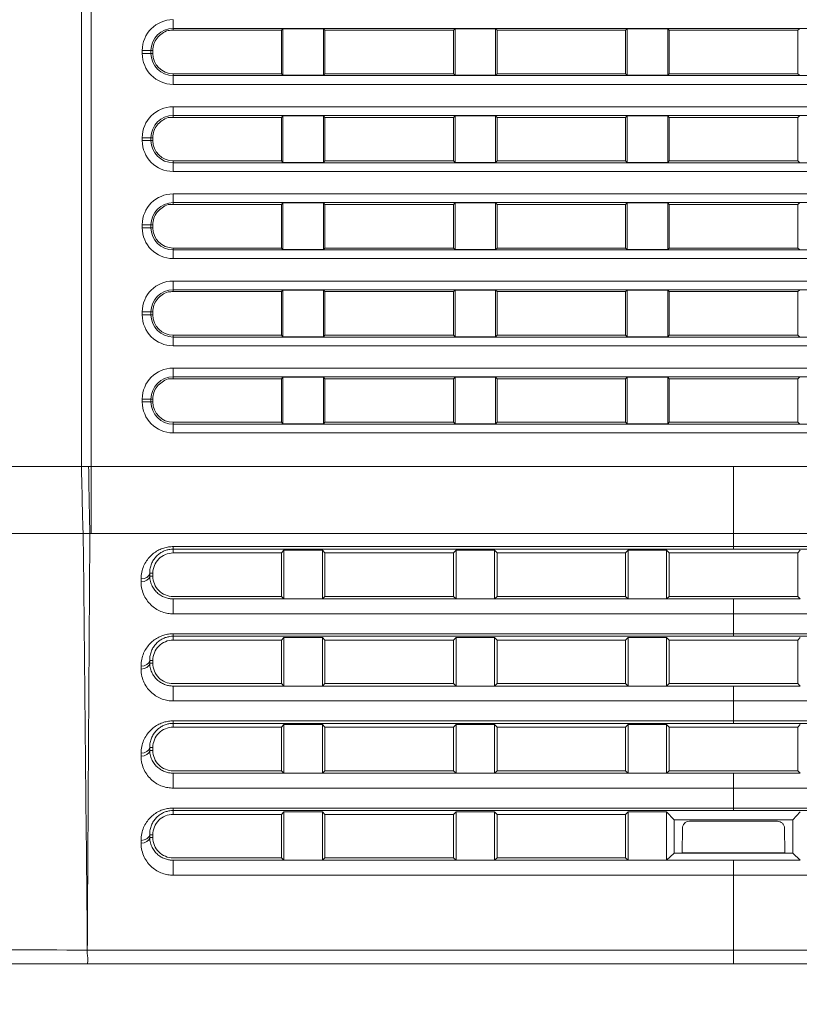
# Model space of a CAD drawing. Header units: millimetres. Extents: x 0 to 437, y 0 to 311.
# Tile 7 of 44: x 80 to 93, y 69 to 86. Entities that reach past the tile are written whole.
import ezdxf

# ---------------------------------------------------------------- set-up
doc = ezdxf.new("R2010")
doc.units = ezdxf.units.MM
for name, color, linetype, lineweight in [('APPARENT', 7, 'Continuous', 0), ('ARETES TANGENTES', 7, 'Continuous', 0), ('DIMENSIONS', 7, 'Continuous', 0)]:
    doc.layers.add(name, color=color, linetype=linetype, lineweight=lineweight)
doc.dimstyles.new('ISO-25', dxfattribs={"dimtxt": 2.5, "dimasz": 2.5, "dimexe": 1.25, "dimexo": 0.625, "dimtad": 1, "dimtxsty": 'Standard', "dimcen": 2.5, "dimadec": 0, "dimazin": 0, "dimtfac": 1, "dimtmove": 0, "dimatfit": 3, "dimfxl": 1, "dimarcsym": 0})

# ---------------------------------------------------------------- blocks, each defined once
blk = doc.blocks.new('D1')
h = blk.add_hatch(color=7)
h.paths.add_polyline_path([(38.317, 176.327), (38.817, 179.327), (39.317, 176.327)], flags=0)
h.paths.add_polyline_path([(39.317, 60.716), (38.817, 57.716), (38.317, 60.716)], flags=0)
at = {"layer": 'DIMENSIONS'}
for p, q in [((62.374, 179.327), (38.817, 179.327)), ((38.817, 176.327), (38.817, 124.459)), ((38.817, 119.873), (38.817, 129.045)), ((38.817, 60.716), (38.817, 124.459)), ((67.733, 57.716), (38.817, 57.716))]:
    blk.add_line(p, q, dxfattribs=at)
for points in [[(38.817, 179.327), (39.317, 176.327), (38.317, 176.327), (38.817, 179.327)], [(38.817, 57.716), (38.317, 60.716), (39.317, 60.716), (38.817, 57.716)]]:
    blk.add_lwpolyline(points, dxfattribs=at)
at = {"layer": 'DIMENSIONS', "char_height": 1.96986, "attachment_point": 5, "rotation": 90}
for s, insert in [('{\\fArial|b0|i0|c0|p0;}', (37.229, 128.693)), ('{\\fArial|b0|i0|c0|p0;486.4}{\\fArial|b0|i0|c0|p0;}', (37.229, 124.459)), ('{\\fArial|b0|i0|c0|p0;}', (37.229, 124.459)), ('{\\fArial|b0|i0|c0|p0;}', (37.229, 124.459)), ('{\\fArial|b0|i0|c0|p0;}', (37.229, 120.226))]:
    blk.add_mtext(s, dxfattribs=dict(at, insert=insert))
blk = doc.blocks.new('D2')
h = blk.add_hatch(color=7)
h.paths.add_polyline_path([(54.59, 187.02), (51.59, 187.52), (54.59, 188.02)], flags=0)
h.paths.add_polyline_path([(129.229, 188.02), (132.229, 187.52), (129.229, 187.02)], flags=0)
at = {"layer": 'DIMENSIONS'}
for p, q in [((51.59, 161.214), (51.59, 187.52)), ((54.59, 187.52), (91.823, 187.52)), ((96.056, 187.52), (86.884, 187.52)), ((129.229, 187.52), (91.823, 187.52)), ((132.229, 161.214), (132.229, 187.52))]:
    blk.add_line(p, q, dxfattribs=at)
for points in [[(51.59, 187.52), (54.59, 188.02), (54.59, 187.02), (51.59, 187.52)], [(132.229, 187.52), (129.229, 187.02), (129.229, 188.02), (132.229, 187.52)]]:
    blk.add_lwpolyline(points, dxfattribs=at)
at = {"layer": 'DIMENSIONS', "char_height": 1.96986, "attachment_point": 5}
for s, insert in [('{\\fArial|b0|i0|c0|p0;322.6}{\\fArial|b0|i0|c0|p0;}', (91.823, 189.107)), ('{\\fArial|b0|i0|c0|p0;}', (87.589, 189.107)), ('{\\fArial|b0|i0|c0|p0;}', (91.823, 189.107)), ('{\\fArial|b0|i0|c0|p0;}', (91.823, 189.107)), ('{\\fArial|b0|i0|c0|p0;}', (96.056, 189.107))]:
    blk.add_mtext(s, dxfattribs=dict(at, insert=insert))
blk = doc.blocks.new('D3')
h = blk.add_hatch(color=7)
h.paths.add_polyline_path([(211.99, 185.104), (208.99, 185.604), (211.99, 186.104)], flags=0)
h.paths.add_polyline_path([(240.209, 186.104), (243.209, 185.604), (240.209, 185.104)], flags=0)
at = {"layer": 'DIMENSIONS'}
for p, q in [((208.99, 170.102), (208.99, 185.604)), ((211.99, 185.604), (225.995, 185.604)), ((230.229, 185.604), (221.056, 185.604)), ((240.209, 185.604), (225.995, 185.604)), ((243.209, 165.348), (243.209, 185.604))]:
    blk.add_line(p, q, dxfattribs=at)
for points in [[(208.99, 185.604), (211.99, 186.104), (211.99, 185.104), (208.99, 185.604)], [(243.209, 185.604), (240.209, 185.104), (240.209, 186.104), (243.209, 185.604)]]:
    blk.add_lwpolyline(points, dxfattribs=at)
at = {"layer": 'DIMENSIONS', "char_height": 1.96986, "attachment_point": 5}
for s, insert in [('{\\fArial|b0|i0|c0|p0;136.9}{\\fArial|b0|i0|c0|p0;}', (225.995, 187.191)), ('{\\fArial|b0|i0|c0|p0;}', (221.762, 187.191)), ('{\\fArial|b0|i0|c0|p0;}', (225.995, 187.191)), ('{\\fArial|b0|i0|c0|p0;}', (225.995, 187.191)), ('{\\fArial|b0|i0|c0|p0;}', (230.229, 187.191))]:
    blk.add_mtext(s, dxfattribs=dict(at, insert=insert))

msp = doc.modelspace()

# ---------------------------------------------------------------- linework, layer by layer
at = {"layer": 'APPARENT'}
for p, q in [((80.673, 99.335), (80.679, 78.083)), ((84.12, 85.592), (84.147, 85.618)), ((84.147, 85.618), (84.844, 85.618)), ((84.147, 85.618), (84.147, 84.816)), ((84.844, 84.816), (84.844, 85.618)), ((84.87, 85.592), (84.844, 85.618)), ((87.085, 85.592), (87.111, 85.618)), ((87.111, 85.618), (87.111, 84.816)), ((87.111, 85.618), (87.809, 85.618)), ((87.809, 84.816), (87.809, 85.618)), ((87.835, 85.592), (87.809, 85.618)), ((90.049, 85.592), (90.075, 85.618)), ((90.075, 85.618), (90.075, 84.816)), ((90.075, 85.618), (90.773, 85.618)), ((90.773, 84.816), (90.773, 85.618)), ((90.799, 85.592), (90.773, 85.618)), ((93.013, 85.592), (93.04, 85.618)), ((82.256, 85.592), (84.12, 85.592)), ((84.12, 85.592), (84.12, 84.842)), ((84.87, 85.592), (87.085, 85.592)), ((84.87, 84.842), (84.87, 85.592)), ((87.085, 85.592), (87.085, 84.842)), ((87.835, 84.842), (87.835, 85.592)), ((87.835, 85.592), (90.049, 85.592)), ((90.049, 85.592), (90.049, 84.842)), ((90.799, 84.842), (90.799, 85.592)), ((93.013, 85.592), (90.799, 85.592)), ((93.013, 84.842), (93.013, 85.592)), ((81.906, 85.192), (81.906, 85.242)), ((84.12, 84.842), (82.256, 84.842)), ((84.12, 84.842), (84.147, 84.816)), ((84.147, 84.816), (84.844, 84.816)), ((84.87, 84.842), (84.844, 84.816)), ((87.085, 84.842), (84.87, 84.842)), ((87.085, 84.842), (87.111, 84.816)), ((87.111, 84.816), (87.809, 84.816)), ((87.835, 84.842), (87.809, 84.816)), ((90.049, 84.842), (87.835, 84.842)), ((90.049, 84.842), (90.075, 84.816)), ((90.075, 84.816), (90.773, 84.816)), ((90.799, 84.842), (90.773, 84.816)), ((90.799, 84.842), (93.013, 84.842)), ((93.013, 84.842), (93.04, 84.816)), ((82.256, 84.092), (84.12, 84.092)), ((84.12, 84.092), (84.147, 84.118)), ((84.12, 84.092), (84.12, 83.342)), ((84.147, 84.118), (84.147, 83.316)), ((84.147, 84.118), (84.844, 84.118)), ((84.87, 84.092), (84.844, 84.118)), ((84.844, 83.316), (84.844, 84.118)), ((84.87, 83.342), (84.87, 84.092)), ((84.87, 84.092), (87.085, 84.092)), ((87.085, 84.092), (87.111, 84.118)), ((87.085, 84.092), (87.085, 83.342)), ((87.111, 84.118), (87.111, 83.316)), ((87.111, 84.118), (87.809, 84.118)), ((87.835, 84.092), (87.809, 84.118)), ((87.809, 83.316), (87.809, 84.118)), ((87.835, 84.092), (90.049, 84.092)), ((87.835, 83.342), (87.835, 84.092)), ((90.049, 84.092), (90.075, 84.118)), ((90.049, 84.092), (90.049, 83.342)), ((90.075, 84.118), (90.773, 84.118)), ((90.075, 84.118), (90.075, 83.316)), ((90.799, 84.092), (90.773, 84.118)), ((90.773, 83.316), (90.773, 84.118)), ((90.799, 83.342), (90.799, 84.092)), ((93.013, 84.092), (90.799, 84.092)), ((93.013, 84.092), (93.04, 84.118)), ((93.013, 83.342), (93.013, 84.092)), ((81.906, 83.692), (81.906, 83.742)), ((84.12, 83.342), (82.256, 83.342)), ((84.12, 83.342), (84.147, 83.316)), ((84.147, 83.316), (84.844, 83.316)), ((84.87, 83.342), (84.844, 83.316)), ((87.085, 83.342), (84.87, 83.342)), ((87.085, 83.342), (87.111, 83.316)), ((87.111, 83.316), (87.809, 83.316)), ((87.835, 83.342), (87.809, 83.316)), ((90.049, 83.342), (87.835, 83.342)), ((90.049, 83.342), (90.075, 83.316)), ((90.075, 83.316), (90.773, 83.316)), ((90.799, 83.342), (90.773, 83.316)), ((90.799, 83.342), (93.013, 83.342)), ((93.013, 83.342), (93.04, 83.316)), ((82.256, 82.592), (84.12, 82.592)), ((84.12, 82.592), (84.147, 82.618)), ((84.12, 82.592), (84.12, 81.842)), ((84.147, 82.618), (84.844, 82.618)), ((84.147, 82.618), (84.147, 81.816)), ((84.844, 81.816), (84.844, 82.618)), ((84.87, 82.592), (84.844, 82.618)), ((84.87, 82.592), (87.085, 82.592)), ((84.87, 81.842), (84.87, 82.592)), ((87.085, 82.592), (87.111, 82.618)), ((87.085, 82.592), (87.085, 81.842)), ((87.111, 82.618), (87.809, 82.618)), ((87.111, 82.618), (87.111, 81.816)), ((87.835, 82.592), (87.809, 82.618)), ((87.809, 81.816), (87.809, 82.618)), ((87.835, 82.592), (90.049, 82.592)), ((87.835, 81.842), (87.835, 82.592)), ((90.049, 82.592), (90.075, 82.618)), ((90.049, 82.592), (90.049, 81.842)), ((90.075, 82.618), (90.773, 82.618)), ((90.075, 82.618), (90.075, 81.816)), ((90.799, 82.592), (90.773, 82.618)), ((90.773, 81.816), (90.773, 82.618)), ((93.013, 82.592), (90.799, 82.592)), ((90.799, 81.842), (90.799, 82.592)), ((93.013, 82.592), (93.04, 82.618)), ((93.013, 81.842), (93.013, 82.592)), ((81.906, 82.192), (81.906, 82.242)), ((84.12, 81.842), (82.256, 81.842)), ((84.12, 81.842), (84.147, 81.816)), ((84.147, 81.816), (84.844, 81.816)), ((84.87, 81.842), (84.844, 81.816)), ((87.085, 81.842), (84.87, 81.842)), ((87.085, 81.842), (87.111, 81.816)), ((87.111, 81.816), (87.809, 81.816)), ((87.835, 81.842), (87.809, 81.816)), ((90.049, 81.842), (87.835, 81.842)), ((90.049, 81.842), (90.075, 81.816)), ((90.075, 81.816), (90.773, 81.816)), ((90.799, 81.842), (90.773, 81.816)), ((90.799, 81.842), (93.013, 81.842)), ((93.013, 81.842), (93.04, 81.816)), ((82.256, 81.092), (84.12, 81.092)), ((84.12, 81.092), (84.147, 81.118)), ((84.12, 81.092), (84.12, 80.342)), ((84.147, 81.118), (84.844, 81.118)), ((84.147, 81.118), (84.147, 80.316)), ((84.87, 81.092), (84.844, 81.118)), ((84.844, 80.316), (84.844, 81.118)), ((84.87, 80.342), (84.87, 81.092)), ((84.87, 81.092), (87.085, 81.092)), ((87.085, 81.092), (87.111, 81.118)), ((87.085, 81.092), (87.085, 80.342)), ((87.111, 81.118), (87.809, 81.118)), ((87.111, 81.118), (87.111, 80.316)), ((87.835, 81.092), (87.809, 81.118)), ((87.809, 80.316), (87.809, 81.118)), ((87.835, 81.092), (90.049, 81.092)), ((87.835, 80.342), (87.835, 81.092)), ((90.049, 81.092), (90.075, 81.118)), ((90.049, 81.092), (90.049, 80.342)), ((90.075, 81.118), (90.075, 80.316)), ((90.075, 81.118), (90.773, 81.118)), ((90.799, 81.092), (90.773, 81.118)), ((90.773, 80.316), (90.773, 81.118)), ((90.799, 80.342), (90.799, 81.092)), ((93.013, 81.092), (90.799, 81.092)), ((93.013, 81.092), (93.04, 81.118)), ((93.013, 80.342), (93.013, 81.092)), ((81.906, 80.692), (81.906, 80.742)), ((84.12, 80.342), (82.256, 80.342)), ((84.12, 80.342), (84.147, 80.316)), ((84.147, 80.316), (84.844, 80.316)), ((84.87, 80.342), (84.844, 80.316)), ((87.085, 80.342), (84.87, 80.342)), ((87.085, 80.342), (87.111, 80.316)), ((87.111, 80.316), (87.809, 80.316)), ((87.835, 80.342), (87.809, 80.316)), ((90.049, 80.342), (87.835, 80.342)), ((90.049, 80.342), (90.075, 80.316)), ((90.075, 80.316), (90.773, 80.316)), ((90.799, 80.342), (90.773, 80.316)), ((90.799, 80.342), (93.013, 80.342)), ((93.013, 80.342), (93.04, 80.316)), ((82.256, 79.592), (84.12, 79.592)), ((84.12, 79.592), (84.147, 79.618)), ((84.12, 79.592), (84.12, 78.842)), ((84.147, 79.618), (84.147, 78.816)), ((84.147, 79.618), (84.844, 79.618)), ((84.87, 79.592), (84.844, 79.618)), ((84.844, 78.816), (84.844, 79.618)), ((84.87, 79.592), (87.085, 79.592)), ((84.87, 78.842), (84.87, 79.592)), ((87.085, 79.592), (87.111, 79.618)), ((87.085, 79.592), (87.085, 78.842)), ((87.111, 79.618), (87.111, 78.816)), ((87.111, 79.618), (87.809, 79.618)), ((87.835, 79.592), (87.809, 79.618)), ((87.809, 78.816), (87.809, 79.618)), ((87.835, 79.592), (90.049, 79.592)), ((87.835, 78.842), (87.835, 79.592)), ((90.049, 79.592), (90.075, 79.618)), ((90.049, 79.592), (90.049, 78.842)), ((90.075, 79.618), (90.773, 79.618)), ((90.075, 79.618), (90.075, 78.816)), ((90.773, 78.816), (90.773, 79.618)), ((90.799, 79.592), (90.773, 79.618)), ((93.013, 79.592), (90.799, 79.592)), ((90.799, 78.842), (90.799, 79.592)), ((93.013, 79.592), (93.04, 79.618)), ((93.013, 78.842), (93.013, 79.592)), ((81.906, 79.192), (81.906, 79.242)), ((84.12, 78.842), (82.256, 78.842)), ((84.12, 78.842), (84.147, 78.816)), ((84.87, 78.842), (84.844, 78.816)), ((87.085, 78.842), (84.87, 78.842)), ((87.085, 78.842), (87.111, 78.816)), ((87.835, 78.842), (87.809, 78.816)), ((90.049, 78.842), (87.835, 78.842)), ((90.049, 78.842), (90.075, 78.816)), ((90.799, 78.842), (90.773, 78.816)), ((90.799, 78.842), (93.013, 78.842)), ((93.013, 78.842), (93.04, 78.816)), ((84.147, 78.816), (84.844, 78.816)), ((87.111, 78.816), (87.809, 78.816)), ((90.075, 78.816), (90.773, 78.816)), ((82.256, 76.658), (82.256, 76.592)), ((84.12, 76.592), (84.164, 76.638)), ((84.164, 76.638), (84.164, 75.801)), ((84.164, 76.638), (84.827, 76.638)), ((84.87, 76.592), (84.827, 76.638)), ((84.827, 75.801), (84.827, 76.638)), ((87.085, 76.592), (87.128, 76.638)), ((87.128, 76.638), (87.128, 75.801)), ((87.128, 76.638), (87.791, 76.638)), ((87.835, 76.592), (87.791, 76.638)), ((87.791, 75.801), (87.791, 76.638)), ((90.049, 76.592), (90.093, 76.638)), ((90.093, 76.638), (90.755, 76.638)), ((90.093, 76.638), (90.093, 75.801)), ((90.799, 76.592), (90.755, 76.638)), ((90.755, 75.801), (90.755, 76.638)), ((93.013, 76.592), (93.057, 76.638)), ((82.256, 76.592), (82.455, 76.592)), ((82.455, 76.592), (84.12, 76.592)), ((84.12, 76.592), (84.12, 75.842)), ((84.87, 76.592), (84.87, 75.842)), ((84.87, 76.592), (87.085, 76.592)), ((87.085, 76.592), (87.085, 75.842)), ((87.835, 76.592), (90.049, 76.592)), ((87.835, 76.592), (87.835, 75.842)), ((90.049, 76.592), (90.049, 75.842)), ((93.013, 76.592), (90.799, 76.592)), ((90.799, 76.592), (90.799, 75.842)), ((93.013, 76.592), (93.013, 75.842)), ((81.853, 76.242), (81.906, 76.242)), ((81.853, 76.192), (81.906, 76.192)), ((81.906, 76.192), (81.906, 76.242)), ((82.256, 75.842), (82.44, 75.842)), ((84.12, 75.842), (82.44, 75.842)), ((84.12, 75.842), (84.164, 75.801)), ((84.827, 75.801), (84.164, 75.801)), ((84.87, 75.842), (84.827, 75.801)), ((87.085, 75.842), (84.87, 75.842)), ((87.085, 75.842), (87.128, 75.801)), ((87.791, 75.801), (87.128, 75.801)), ((87.835, 75.842), (87.791, 75.801)), ((90.049, 75.842), (87.835, 75.842)), ((90.049, 75.842), (90.093, 75.801)), ((90.755, 75.801), (90.093, 75.801)), ((90.799, 75.842), (90.755, 75.801)), ((90.799, 75.842), (93.013, 75.842)), ((91.906, 75.544), (91.906, 75.801)), ((93.013, 75.842), (93.057, 75.801)), ((91.906, 75.201), (91.906, 75.544)), ((82.256, 75.158), (82.256, 75.092)), ((84.12, 75.092), (84.164, 75.138)), ((84.164, 75.138), (84.164, 74.301)), ((84.164, 75.138), (84.827, 75.138)), ((84.827, 74.301), (84.827, 75.138)), ((84.87, 75.092), (84.827, 75.138)), ((87.085, 75.092), (87.128, 75.138)), ((87.128, 75.138), (87.128, 74.301)), ((87.128, 75.138), (87.791, 75.138)), ((87.835, 75.092), (87.791, 75.138)), ((87.791, 74.301), (87.791, 75.138)), ((90.049, 75.092), (90.093, 75.138)), ((90.093, 75.138), (90.093, 74.301)), ((90.093, 75.138), (90.755, 75.138)), ((90.799, 75.092), (90.755, 75.138)), ((90.755, 74.301), (90.755, 75.138)), ((91.906, 75.158), (91.906, 75.201)), ((93.013, 75.092), (93.057, 75.138)), ((82.256, 75.092), (82.455, 75.092)), ((82.455, 75.092), (84.12, 75.092)), ((84.12, 75.092), (84.12, 74.342)), ((84.87, 75.092), (84.87, 74.342)), ((84.87, 75.092), (87.085, 75.092)), ((87.085, 75.092), (87.085, 74.342)), ((87.835, 75.092), (90.049, 75.092)), ((87.835, 75.092), (87.835, 74.342)), ((90.049, 75.092), (90.049, 74.342)), ((93.013, 75.092), (90.799, 75.092)), ((90.799, 75.092), (90.799, 74.342)), ((93.013, 75.092), (93.013, 74.342)), ((81.853, 74.742), (81.906, 74.742)), ((81.853, 74.692), (81.906, 74.692)), ((81.906, 74.692), (81.906, 74.742)), ((82.256, 74.342), (82.44, 74.342)), ((84.12, 74.342), (82.44, 74.342)), ((84.12, 74.342), (84.164, 74.301)), ((84.827, 74.301), (84.164, 74.301)), ((84.87, 74.342), (84.827, 74.301)), ((87.085, 74.342), (84.87, 74.342)), ((87.085, 74.342), (87.128, 74.301)), ((87.791, 74.301), (87.128, 74.301)), ((87.835, 74.342), (87.791, 74.301)), ((90.049, 74.342), (87.835, 74.342)), ((90.049, 74.342), (90.093, 74.301)), ((90.755, 74.301), (90.093, 74.301)), ((90.799, 74.342), (90.755, 74.301)), ((90.799, 74.342), (93.013, 74.342)), ((91.906, 74.044), (91.906, 74.301)), ((93.013, 74.342), (93.057, 74.301)), ((91.906, 73.701), (91.906, 74.044)), ((82.256, 73.658), (82.256, 73.592)), ((82.256, 73.592), (82.455, 73.592)), ((82.455, 73.592), (84.12, 73.592)), ((84.12, 73.592), (84.164, 73.638)), ((84.12, 73.592), (84.12, 72.842)), ((84.164, 73.638), (84.827, 73.638)), ((84.164, 73.638), (84.164, 72.801)), ((84.87, 73.592), (84.827, 73.638)), ((84.827, 72.801), (84.827, 73.638)), ((84.87, 73.592), (84.87, 72.842)), ((84.87, 73.592), (87.085, 73.592)), ((87.085, 73.592), (87.128, 73.638)), ((87.085, 73.592), (87.085, 72.842)), ((87.128, 73.638), (87.128, 72.801)), ((87.128, 73.638), (87.791, 73.638)), ((87.791, 72.801), (87.791, 73.638)), ((87.835, 73.592), (87.791, 73.638)), ((87.835, 73.592), (87.835, 72.842)), ((87.835, 73.592), (90.049, 73.592)), ((90.049, 73.592), (90.093, 73.638)), ((90.049, 73.592), (90.049, 72.842)), ((90.093, 73.638), (90.755, 73.638)), ((90.093, 73.638), (90.093, 72.801)), ((90.799, 73.592), (90.755, 73.638)), ((90.755, 72.801), (90.755, 73.638)), ((90.799, 73.592), (90.799, 72.842)), ((93.013, 73.592), (90.799, 73.592)), ((93.013, 73.592), (93.057, 73.638)), ((93.013, 73.592), (93.013, 72.842)), ((81.853, 73.242), (81.906, 73.242)), ((81.906, 73.192), (81.906, 73.242)), ((81.853, 73.192), (81.906, 73.192)), ((82.256, 72.842), (82.44, 72.842)), ((84.12, 72.842), (82.44, 72.842)), ((84.12, 72.842), (84.164, 72.801)), ((84.827, 72.801), (84.164, 72.801)), ((84.87, 72.842), (84.827, 72.801)), ((87.085, 72.842), (84.87, 72.842)), ((87.085, 72.842), (87.128, 72.801)), ((87.791, 72.801), (87.128, 72.801)), ((87.835, 72.842), (87.791, 72.801)), ((90.049, 72.842), (87.835, 72.842)), ((90.049, 72.842), (90.093, 72.801)), ((90.755, 72.801), (90.093, 72.801)), ((90.799, 72.842), (90.755, 72.801)), ((90.799, 72.842), (93.013, 72.842)), ((93.013, 72.842), (93.057, 72.801)), ((82.256, 72.158), (82.256, 72.092)), ((82.256, 72.092), (82.455, 72.092)), ((82.455, 72.092), (84.12, 72.092)), ((84.12, 72.092), (84.164, 72.138)), ((84.12, 72.092), (84.12, 71.342)), ((84.164, 72.138), (84.164, 71.301)), ((84.164, 72.138), (84.827, 72.138)), ((84.87, 72.092), (84.827, 72.138)), ((84.827, 71.301), (84.827, 72.138)), ((84.87, 72.092), (84.87, 71.342)), ((84.87, 72.092), (87.085, 72.092)), ((87.085, 72.092), (87.128, 72.138)), ((87.085, 72.092), (87.085, 71.342)), ((87.128, 72.138), (87.791, 72.138)), ((87.128, 72.138), (87.128, 71.301)), ((87.791, 71.301), (87.791, 72.138)), ((87.835, 72.092), (87.791, 72.138)), ((87.835, 72.092), (87.835, 71.342)), ((87.835, 72.092), (90.049, 72.092)), ((90.049, 72.092), (90.093, 72.138)), ((90.049, 72.092), (90.049, 71.342)), ((90.093, 72.138), (90.755, 72.138)), ((90.093, 72.138), (90.093, 71.301)), ((90.755, 71.301), (90.755, 72.138)), ((90.886, 71.999), (90.755, 72.138)), ((92.926, 71.999), (93.057, 72.138)), ((90.886, 71.999), (90.886, 71.424)), ((92.926, 71.999), (90.886, 71.999)), ((91.148, 71.972), (92.665, 71.972)), ((92.926, 71.999), (92.926, 71.424)), ((81.853, 71.742), (81.906, 71.742)), ((81.906, 71.692), (81.906, 71.742)), ((91.028, 71.853), (91.022, 71.431)), ((92.785, 71.853), (92.79, 71.431)), ((81.853, 71.692), (81.906, 71.692)), ((90.755, 71.301), (90.886, 71.424)), ((91.011, 71.423), (90.886, 71.424)), ((91.906, 71.422), (91.011, 71.423)), ((91.022, 71.431), (91.014, 71.425)), ((91.022, 71.431), (92.79, 71.431)), ((91.906, 71.422), (92.801, 71.423)), ((92.79, 71.431), (92.798, 71.425)), ((92.801, 71.423), (92.926, 71.424)), ((93.057, 71.301), (92.926, 71.424)), ((82.256, 71.342), (82.44, 71.342)), ((84.12, 71.342), (82.44, 71.342)), ((84.12, 71.342), (84.164, 71.301)), ((84.827, 71.301), (84.164, 71.301)), ((84.87, 71.342), (84.827, 71.301)), ((87.085, 71.342), (84.87, 71.342)), ((87.085, 71.342), (87.128, 71.301)), ((87.791, 71.301), (87.128, 71.301)), ((87.835, 71.342), (87.791, 71.301)), ((90.049, 71.342), (87.835, 71.342)), ((90.049, 71.342), (90.093, 71.301)), ((90.755, 71.301), (90.093, 71.301))]:
    msp.add_line(p, q, dxfattribs=at)
for centre in [(82.256, 85.192), (82.256, 83.692), (82.256, 82.192), (82.256, 80.692), (82.256, 79.192)]:
    msp.add_arc(centre, 0.35, 180, 270, dxfattribs=at)
for points in [[(81.906, 85.242), (81.906, 85.282), (81.92, 85.358), (81.975, 85.463), (82.066, 85.538), (82.129, 85.578), (82.172, 85.589)], [(82.256, 85.592), (82.227, 85.592), (82.201, 85.589), (82.172, 85.589)], [(81.906, 83.742), (81.906, 83.782), (81.92, 83.858), (81.975, 83.963), (82.066, 84.038), (82.129, 84.078), (82.172, 84.089)], [(82.256, 84.092), (82.227, 84.092), (82.201, 84.089), (82.172, 84.089)], [(81.906, 82.242), (81.906, 82.282), (81.92, 82.358), (81.975, 82.463), (82.066, 82.538), (82.129, 82.578), (82.172, 82.589)], [(82.256, 82.592), (82.227, 82.592), (82.201, 82.589), (82.172, 82.589)], [(81.906, 80.742), (81.906, 80.782), (81.92, 80.858), (81.975, 80.963), (82.066, 81.038), (82.129, 81.078), (82.172, 81.089)], [(82.256, 81.092), (82.227, 81.092), (82.201, 81.089), (82.172, 81.089)], [(81.906, 79.242), (81.906, 79.282), (81.92, 79.358), (81.975, 79.463), (82.066, 79.538), (82.129, 79.578), (82.172, 79.589)], [(82.172, 79.589), (82.187, 79.589), (82.211, 79.593), (82.242, 79.592), (82.256, 79.592)], [(80.707, 76.925), (80.702, 77.026), (80.693, 77.254), (80.689, 77.654), (80.678, 77.94), (80.679, 78.083)], [(82.256, 76.658), (82.237, 76.658), (82.198, 76.655), (82.135, 76.641), (82.073, 76.616), (82.015, 76.58), (81.961, 76.532), (81.916, 76.474), (81.88, 76.406), (81.857, 76.33), (81.852, 76.272), (81.853, 76.242)], [(81.906, 76.242), (81.906, 76.333), (81.982, 76.516), (82.165, 76.592), (82.256, 76.592)], [(81.853, 76.192), (81.853, 76.159), (81.863, 76.098), (81.894, 76.018), (81.938, 75.951), (81.993, 75.895), (82.055, 75.851), (82.122, 75.821), (82.191, 75.804), (82.235, 75.801), (82.256, 75.801)], [(82.256, 75.842), (82.165, 75.842), (81.982, 75.918), (81.906, 76.1), (81.906, 76.192)], [(82.256, 75.158), (82.237, 75.158), (82.198, 75.155), (82.135, 75.141), (82.073, 75.116), (82.015, 75.08), (81.961, 75.032), (81.916, 74.974), (81.88, 74.906), (81.857, 74.83), (81.852, 74.772), (81.853, 74.742)], [(81.906, 74.742), (81.906, 74.833), (81.982, 75.016), (82.165, 75.092), (82.256, 75.092)], [(81.853, 74.692), (81.853, 74.659), (81.863, 74.598), (81.894, 74.518), (81.938, 74.451), (81.993, 74.395), (82.055, 74.351), (82.122, 74.321), (82.191, 74.304), (82.235, 74.301), (82.256, 74.301)], [(82.256, 74.342), (82.165, 74.342), (81.982, 74.418), (81.906, 74.6), (81.906, 74.692)], [(82.256, 73.658), (82.237, 73.658), (82.198, 73.655), (82.135, 73.641), (82.073, 73.616), (82.015, 73.58), (81.961, 73.532), (81.916, 73.474), (81.88, 73.406), (81.857, 73.33), (81.852, 73.272), (81.853, 73.242)], [(81.906, 73.242), (81.906, 73.333), (81.982, 73.516), (82.165, 73.592), (82.256, 73.592)], [(81.853, 73.192), (81.853, 73.159), (81.863, 73.098), (81.894, 73.018), (81.938, 72.951), (81.993, 72.895), (82.055, 72.851), (82.122, 72.821), (82.191, 72.804), (82.235, 72.801), (82.256, 72.801)], [(82.256, 72.842), (82.165, 72.842), (81.982, 72.918), (81.906, 73.1), (81.906, 73.192)], [(82.256, 72.158), (82.237, 72.158), (82.198, 72.155), (82.135, 72.141), (82.073, 72.116), (82.015, 72.08), (81.961, 72.032), (81.916, 71.974), (81.88, 71.906), (81.857, 71.83), (81.852, 71.772), (81.853, 71.742)], [(81.906, 71.742), (81.906, 71.833), (81.982, 72.016), (82.165, 72.092), (82.256, 72.092)], [(91.028, 71.853), (91.028, 71.888), (91.055, 71.939), (91.103, 71.972), (91.148, 71.972)], [(92.785, 71.853), (92.784, 71.87), (92.777, 71.902), (92.75, 71.941), (92.71, 71.967), (92.681, 71.972), (92.665, 71.972)], [(81.853, 71.692), (81.853, 71.659), (81.863, 71.598), (81.894, 71.518), (81.938, 71.451), (81.993, 71.395), (82.055, 71.351), (82.122, 71.321), (82.191, 71.304), (82.235, 71.301), (82.256, 71.301)], [(82.256, 71.342), (82.165, 71.342), (81.982, 71.418), (81.906, 71.6), (81.906, 71.692)], [(80.778, 69.755), (80.777, 69.725), (80.777, 69.667), (80.793, 69.589), (80.785, 69.542), (80.778, 69.52)]]:
    msp.add_open_spline(points, degree=3, dxfattribs=at)
at = {"layer": 'ARETES TANGENTES'}
for p, q in [((80.843, 99.335), (80.843, 78.083)), ((82.256, 85.773), (82.256, 85.624)), ((101.556, 85.624), (82.256, 85.624)), ((82.256, 85.624), (82.256, 85.592)), ((81.725, 85.242), (81.874, 85.242)), ((81.725, 85.242), (81.725, 85.192)), ((81.725, 85.192), (81.874, 85.192)), ((81.874, 85.242), (81.906, 85.242)), ((81.874, 85.242), (81.874, 85.192)), ((81.874, 85.192), (81.906, 85.192)), ((82.256, 84.81), (82.256, 84.842)), ((82.256, 84.81), (101.556, 84.81)), ((82.256, 84.66), (82.256, 84.81)), ((101.556, 84.66), (82.256, 84.66)), ((82.256, 84.273), (82.256, 84.124)), ((82.256, 84.273), (101.556, 84.273)), ((82.256, 84.124), (82.256, 84.092)), ((101.556, 84.124), (82.256, 84.124)), ((81.725, 83.742), (81.725, 83.692)), ((81.725, 83.742), (81.874, 83.742)), ((81.725, 83.692), (81.874, 83.692)), ((81.874, 83.742), (81.906, 83.742)), ((81.874, 83.742), (81.874, 83.692)), ((81.874, 83.692), (81.906, 83.692)), ((82.256, 83.31), (82.256, 83.342)), ((82.256, 83.16), (82.256, 83.31)), ((82.256, 83.31), (101.556, 83.31)), ((101.556, 83.16), (82.256, 83.16)), ((82.256, 82.773), (82.256, 82.624)), ((82.256, 82.773), (101.556, 82.773)), ((82.256, 82.624), (82.256, 82.592)), ((101.556, 82.624), (82.256, 82.624)), ((81.725, 82.242), (81.725, 82.192)), ((81.725, 82.242), (81.874, 82.242)), ((81.874, 82.242), (81.874, 82.192)), ((81.874, 82.242), (81.906, 82.242)), ((81.725, 82.192), (81.874, 82.192)), ((81.874, 82.192), (81.906, 82.192)), ((82.256, 81.81), (82.256, 81.842)), ((82.256, 81.81), (101.556, 81.81)), ((82.256, 81.66), (82.256, 81.81)), ((101.556, 81.66), (82.256, 81.66)), ((82.256, 81.273), (82.256, 81.124)), ((82.256, 81.273), (101.556, 81.273)), ((101.556, 81.124), (82.256, 81.124)), ((82.256, 81.124), (82.256, 81.092)), ((81.725, 80.742), (81.874, 80.742)), ((81.725, 80.742), (81.725, 80.692)), ((81.874, 80.742), (81.906, 80.742)), ((81.874, 80.742), (81.874, 80.692)), ((81.725, 80.692), (81.874, 80.692)), ((81.874, 80.692), (81.906, 80.692)), ((82.256, 80.31), (82.256, 80.342)), ((82.256, 80.16), (82.256, 80.31)), ((82.256, 80.31), (101.556, 80.31)), ((101.556, 80.16), (82.256, 80.16)), ((82.256, 79.773), (82.256, 79.624)), ((82.256, 79.773), (101.556, 79.773)), ((82.256, 79.624), (82.256, 79.592)), ((101.556, 79.624), (82.256, 79.624)), ((81.725, 79.242), (81.874, 79.242)), ((81.725, 79.242), (81.725, 79.192)), ((81.725, 79.192), (81.874, 79.192)), ((81.874, 79.242), (81.874, 79.192)), ((81.874, 79.242), (81.906, 79.242)), ((81.874, 79.192), (81.906, 79.192)), ((82.256, 78.81), (82.256, 78.842)), ((82.256, 78.81), (101.556, 78.81)), ((82.256, 78.66), (82.256, 78.81)), ((101.556, 78.66), (82.256, 78.66)), ((80.801, 78.083), (80.843, 78.083)), ((80.843, 78.083), (91.906, 78.083)), ((80.843, 76.925), (80.843, 78.083)), ((102.969, 78.083), (91.906, 78.083)), ((91.906, 76.925), (91.906, 78.083)), ((80.822, 76.925), (80.843, 76.925)), ((80.843, 76.925), (91.906, 76.925)), ((91.906, 76.701), (91.906, 76.925)), ((102.969, 76.925), (91.906, 76.925)), ((82.256, 76.701), (82.256, 76.658)), ((91.906, 76.701), (82.256, 76.701)), ((91.906, 76.658), (82.256, 76.658)), ((91.906, 76.658), (91.906, 76.701)), ((91.906, 76.701), (101.556, 76.701)), ((91.906, 76.658), (101.556, 76.658)), ((81.703, 76.144), (81.703, 76.094)), ((81.853, 76.242), (81.853, 76.192)), ((82.256, 75.544), (82.256, 75.801)), ((82.256, 75.544), (91.906, 75.544)), ((101.556, 75.544), (91.906, 75.544)), ((82.256, 75.201), (82.256, 75.158)), ((91.906, 75.201), (82.256, 75.201)), ((91.906, 75.158), (82.256, 75.158)), ((91.906, 75.201), (101.556, 75.201)), ((91.906, 75.158), (101.556, 75.158)), ((81.703, 74.644), (81.703, 74.594)), ((81.853, 74.742), (81.853, 74.692)), ((82.256, 74.044), (82.256, 74.301)), ((82.256, 74.044), (91.906, 74.044)), ((101.556, 74.044), (91.906, 74.044)), ((91.906, 73.701), (82.256, 73.701)), ((82.256, 73.701), (82.256, 73.658)), ((91.906, 73.658), (82.256, 73.658)), ((91.906, 73.658), (91.906, 73.701)), ((91.906, 73.701), (101.556, 73.701)), ((91.906, 73.658), (101.556, 73.658)), ((81.853, 73.242), (81.853, 73.192)), ((81.703, 73.144), (81.703, 73.094)), ((82.256, 72.544), (82.256, 72.801)), ((91.906, 72.544), (91.906, 72.801)), ((82.256, 72.544), (91.906, 72.544)), ((101.556, 72.544), (91.906, 72.544)), ((91.906, 72.201), (91.906, 72.544)), ((91.906, 72.201), (82.256, 72.201)), ((82.256, 72.201), (82.256, 72.158)), ((91.906, 72.158), (82.256, 72.158)), ((91.906, 72.158), (91.906, 72.201)), ((91.906, 72.201), (101.556, 72.201)), ((91.906, 72.158), (101.556, 72.158)), ((81.853, 71.742), (81.853, 71.692)), ((81.703, 71.644), (81.703, 71.594)), ((82.256, 71.044), (82.256, 71.301)), ((91.906, 71.281), (91.906, 71.301)), ((91.906, 71.234), (91.906, 71.281)), ((91.906, 71.17), (91.906, 71.234)), ((82.256, 71.044), (91.906, 71.044)), ((91.906, 71.102), (91.906, 71.17)), ((91.906, 71.044), (91.906, 71.102)), ((91.906, 69.755), (91.906, 71.044)), ((101.556, 71.044), (91.906, 71.044)), ((91.906, 69.755), (80.778, 69.755)), ((91.906, 69.755), (91.906, 69.52)), ((91.906, 69.755), (103.035, 69.755)), ((91.906, 69.52), (80.778, 69.52)), ((91.906, 69.52), (103.034, 69.52))]:
    msp.add_line(p, q, dxfattribs=at)
for centre, radius, start, end in [((82.256, 85.242), 0.532, 90, 180), ((82.256, 85.242), 0.382, 90, 180), ((82.256, 85.192), 0.532, 180, 270), ((82.256, 85.192), 0.382, 180, 270), ((82.256, 83.742), 0.532, 90, 180), ((82.256, 83.742), 0.382, 90, 180), ((82.256, 83.692), 0.532, 180, 270), ((82.256, 83.692), 0.382, 180, 270), ((82.256, 82.242), 0.532, 90, 180), ((82.256, 82.242), 0.382, 90, 180), ((82.256, 82.192), 0.532, 180, 270), ((82.256, 82.192), 0.382, 180, 270), ((82.256, 80.742), 0.532, 90, 180), ((82.256, 80.742), 0.382, 90, 180), ((82.256, 80.692), 0.532, 180, 270), ((82.256, 80.692), 0.382, 180, 270), ((82.256, 79.242), 0.532, 90, 180), ((82.256, 79.242), 0.382, 90, 180), ((82.256, 79.192), 0.532, 180, 270), ((82.256, 79.192), 0.382, 180, 270)]:
    msp.add_arc(centre, radius, start, end, dxfattribs=at)
for centre, major_axis, ratio, start_param, end_param in [((80.822, 78.083), (0.021, -1.625), 0.013101, -1.570965, -0.777218), ((81.703, 76.251), (0.15, 0), 0.712926, 4.712389, 6.196192), ((81.703, 76.201), (0.15, 0), 0.712926, 4.712393, 6.19617), ((81.703, 74.751), (0.15, 0), 0.712926, 4.712389, 6.196192), ((81.703, 74.701), (0.15, 0), 0.712926, 4.712393, 6.19617), ((81.703, 73.251), (0.15, 0), 0.712926, 4.712389, 6.196192), ((81.703, 73.201), (0.15, 0), 0.712926, 4.712393, 6.19617), ((81.703, 71.751), (0.15, 0), 0.712926, 4.712389, 6.196192), ((81.703, 71.701), (0.15, 0), 0.712926, 4.712393, 6.19617)]:
    msp.add_ellipse(centre, major_axis=major_axis, ratio=ratio, start_param=start_param, end_param=end_param, dxfattribs=at)
for points in [[(65.496, 78.049), (67.249, 78.053), (70.711, 78.061), (75.763, 78.073), (79.057, 78.08), (80.679, 78.083)], [(80.679, 78.083), (80.697, 78.083), (80.722, 78.083), (80.764, 78.083), (80.789, 78.083), (80.801, 78.083)], [(65.52, 76.97), (68.193, 76.961), (73.307, 76.945), (78.237, 76.931), (80.707, 76.925)], [(80.778, 69.755), (80.771, 70.562), (80.755, 72.169), (80.732, 74.559), (80.716, 76.139), (80.707, 76.925)], [(80.707, 76.925), (80.72, 76.925), (80.746, 76.925), (80.784, 76.925), (80.809, 76.925), (80.822, 76.925)], [(80.778, 69.755), (80.782, 70.562), (80.792, 72.169), (80.806, 74.559), (80.817, 76.139), (80.822, 76.925)], [(82.256, 76.701), (82.23, 76.701), (82.178, 76.697), (82.094, 76.679), (82.01, 76.646), (81.93, 76.597), (81.858, 76.534), (81.795, 76.457), (81.745, 76.367), (81.712, 76.263), (81.703, 76.185), (81.703, 76.144)], [(81.703, 76.094), (81.703, 76.049), (81.714, 75.965), (81.755, 75.853), (81.814, 75.758), (81.889, 75.679), (81.975, 75.617), (82.069, 75.573), (82.166, 75.549), (82.226, 75.544), (82.256, 75.544)], [(82.256, 75.801), (82.573, 75.801), (83.208, 75.801), (83.845, 75.801), (84.164, 75.801)], [(84.827, 75.801), (85.209, 75.801), (85.974, 75.801), (86.743, 75.801), (87.128, 75.801)], [(87.791, 75.801), (88.173, 75.801), (88.939, 75.801), (89.708, 75.801), (90.093, 75.801)], [(90.755, 75.801), (90.947, 75.801), (91.33, 75.801), (91.714, 75.801), (91.906, 75.801)], [(93.057, 75.801), (92.866, 75.801), (92.482, 75.801), (92.098, 75.801), (91.906, 75.801)], [(82.256, 75.201), (82.23, 75.201), (82.178, 75.197), (82.094, 75.179), (82.01, 75.146), (81.93, 75.097), (81.858, 75.034), (81.795, 74.957), (81.745, 74.867), (81.712, 74.763), (81.703, 74.685), (81.703, 74.644)], [(81.703, 74.594), (81.703, 74.549), (81.714, 74.465), (81.755, 74.353), (81.814, 74.258), (81.889, 74.179), (81.975, 74.117), (82.069, 74.073), (82.166, 74.049), (82.226, 74.044), (82.256, 74.044)], [(82.256, 74.301), (82.574, 74.301), (83.21, 74.301), (83.846, 74.301), (84.164, 74.301)], [(84.827, 74.301), (85.21, 74.301), (85.977, 74.301), (86.745, 74.301), (87.128, 74.301)], [(87.791, 74.301), (88.175, 74.301), (88.942, 74.301), (89.709, 74.301), (90.093, 74.301)], [(90.755, 74.301), (90.947, 74.301), (91.331, 74.301), (91.714, 74.301), (91.906, 74.301)], [(93.057, 74.301), (92.865, 74.301), (92.482, 74.301), (92.098, 74.301), (91.906, 74.301)], [(82.256, 73.701), (82.23, 73.701), (82.178, 73.697), (82.094, 73.679), (82.01, 73.646), (81.93, 73.597), (81.858, 73.534), (81.795, 73.457), (81.745, 73.367), (81.712, 73.263), (81.703, 73.185), (81.703, 73.144)], [(81.703, 73.094), (81.703, 73.049), (81.714, 72.965), (81.755, 72.853), (81.814, 72.758), (81.889, 72.679), (81.975, 72.617), (82.069, 72.573), (82.166, 72.549), (82.226, 72.544), (82.256, 72.544)], [(82.256, 72.801), (82.573, 72.801), (83.207, 72.801), (83.845, 72.801), (84.164, 72.801)], [(84.827, 72.801), (85.208, 72.801), (85.973, 72.801), (86.743, 72.801), (87.128, 72.801)], [(87.791, 72.801), (88.172, 72.801), (88.937, 72.801), (89.707, 72.801), (90.093, 72.801)], [(90.755, 72.801), (90.947, 72.801), (91.33, 72.801), (91.714, 72.801), (91.906, 72.801)], [(93.057, 72.801), (92.866, 72.801), (92.483, 72.801), (92.099, 72.801), (91.906, 72.801)], [(82.256, 72.201), (82.23, 72.201), (82.178, 72.197), (82.094, 72.179), (82.01, 72.146), (81.93, 72.097), (81.858, 72.034), (81.795, 71.957), (81.745, 71.867), (81.712, 71.763), (81.703, 71.685), (81.703, 71.644)], [(81.703, 71.594), (81.703, 71.549), (81.714, 71.465), (81.755, 71.353), (81.814, 71.258), (81.889, 71.179), (81.975, 71.117), (82.069, 71.073), (82.166, 71.049), (82.226, 71.044), (82.256, 71.044)], [(82.256, 71.301), (82.57, 71.301), (83.202, 71.301), (83.842, 71.301), (84.164, 71.301)], [(84.827, 71.301), (85.205, 71.301), (85.966, 71.301), (86.739, 71.301), (87.128, 71.301)], [(87.791, 71.301), (88.169, 71.301), (88.93, 71.301), (89.703, 71.301), (90.093, 71.301)], [(90.755, 71.301), (90.946, 71.301), (91.328, 71.301), (91.713, 71.301), (91.906, 71.301)], [(93.057, 71.301), (92.867, 71.301), (92.484, 71.301), (92.099, 71.301), (91.906, 71.301)], [(80.778, 69.755), (78.912, 69.76), (74.998, 69.771), (68.849, 69.788), (64.573, 69.8), (62.447, 69.807)], [(80.778, 69.52), (74.668, 69.516), (68.558, 69.512), (62.448, 69.507)]]:
    msp.add_open_spline(points, degree=3, dxfattribs=at)

# ---------------------------------------------------------------- dimensions: what is measured, and where the dimension line sits
at = {"layer": 'DIMENSIONS'}
dim = msp.add_linear_dim(base=(0, 0), p1=(51.59, 161.214), p2=(132.229, 161.214), dimstyle='ISO-25', override={"dimtxt": 2.499554, "dimtad": 1, "dimdec": 1, "dimzin": 0, "dimse1": 0, "dimse2": 0, "dimsd1": 0, "dimsd2": 0, "dimadec": 1, "dimazin": 0, "dimtol": 0, "dimlim": 0, "dimtp": 0, "dimtm": 0, "dimtdec": 1}, dxfattribs=at)
dim.commit()
dim.dimension.update_dxf_attribs({"geometry": 'D2', "text_midpoint": (183.743, 311.073)})
for p1, p2, angle, picture, middle, turn in [((208.99, 170.102), (243.209, 165.348), 180, 'D3', (436.576, 309.157), 180), ((62.374, 179.327), (67.733, 57.716), 270, 'D1', (129.15, 246.425), 270)]:
    dim = msp.add_linear_dim(base=(0, 0), p1=p1, p2=p2, angle=angle, dimstyle='ISO-25', override={"dimtxt": 2.499554, "dimtad": 1, "dimdec": 1, "dimzin": 0, "dimse1": 0, "dimse2": 0, "dimsd1": 0, "dimsd2": 0, "dimadec": 1, "dimazin": 0, "dimtol": 0, "dimlim": 0, "dimtp": 0, "dimtm": 0, "dimtdec": 1}, dxfattribs=at)
    dim.commit()
    dim.dimension.update_dxf_attribs({"geometry": picture, "text_midpoint": middle, "text_rotation": turn})

doc.saveas('drawing.dxf')
